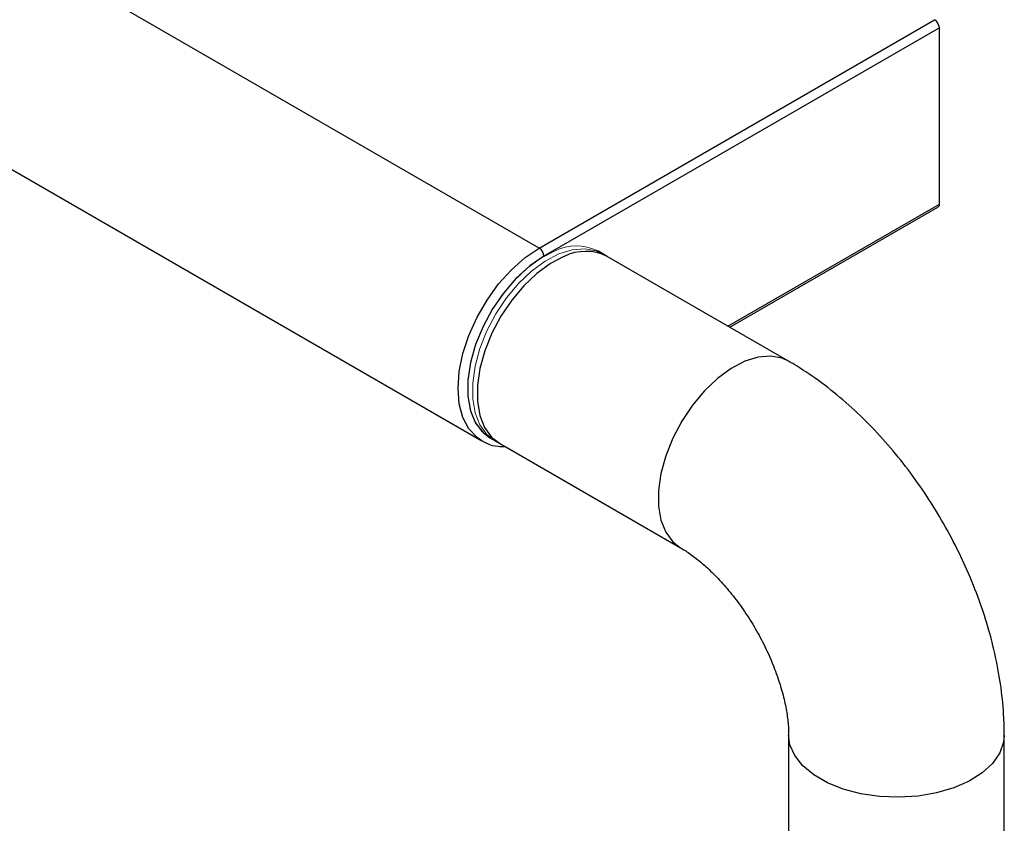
# Model space of a CAD drawing. Header units: millimetres. Extents: x -232 to 226, y 12 to 400.
# Tile 5 of 7: x 153 to 226, y 104 to 164. Entities that reach past the tile are written whole.
import ezdxf

# ---------------------------------------------------------------- set-up
doc = ezdxf.new("R2010")
doc.units = ezdxf.units.MM

msp = doc.modelspace()

# ---------------------------------------------------------------- linework, layer by layer
at = {"color": 7, "linetype": 'Continuous', "lineweight": 25}
for p, q in [((191.386, 146.759), (114.312, 191.253)), ((110.062, 176.951), (187.137, 132.457)), ((191.386, 146.759), (220.731, 163.699)), ((221.085, 163.087), (191.74, 146.146)), ((221.085, 150.022), (221.085, 163.087)), ((205.545, 140.882), (220.981, 149.793)), ((196.447, 146.134), (195.74, 146.542)), ((209.882, 138.378), (196.093, 146.338)), ((187.352, 132.344), (187.137, 132.457)), ((187.74, 132.685), (188.447, 132.277)), ((188.094, 132.481), (201.882, 124.521)), ((209.903, 110.629), (209.903, 28.975)), ((225.903, 28.975), (225.903, 110.629))]:
    msp.add_line(p, q, dxfattribs=at)
at = {"color": 8, "linetype": 'Continuous', "lineweight": 25}
msp.add_line((205.398, 140.966), (221.085, 150.022), dxfattribs=at)
at = {"color": 8, "linetype": 'Continuous', "lineweight": 25, "flags": 128}
for points in [[(187.137, 132.457), (186.782, 132.699), (186.181, 133.343), (185.738, 134.184), (185.467, 135.196), (185.376, 136.348), (185.467, 137.606), (185.738, 138.931), (186.181, 140.283), (186.782, 141.621), (187.523, 142.904), (188.381, 144.094), (189.331, 145.153), (190.343, 146.051), (191.386, 146.759)], [(191.74, 146.146), (190.7, 145.435), (189.696, 144.525), (188.762, 143.449), (187.929, 142.241), (187.226, 140.944), (186.676, 139.602), (186.299, 138.261), (186.107, 136.965), (186.107, 135.759), (186.299, 134.685), (186.676, 133.779), (187.226, 133.071), (187.74, 132.685)], [(209.884, 138.377), (209.409, 138.593), (208.563, 138.75), (207.63, 138.672), (206.641, 138.361), (205.628, 137.829), (204.623, 137.092), (203.659, 136.173), (202.766, 135.102), (201.973, 133.915), (201.306, 132.647), (200.785, 131.342), (200.429, 130.04), (200.248, 128.783), (200.248, 127.612), (200.429, 126.564), (200.785, 125.673), (201.306, 124.968), (201.879, 124.523)], [(187.538, 132.265), (187.523, 132.271), (187.352, 132.344)], [(225.903, 110.631), (225.853, 110.112), (225.565, 109.301), (225.031, 108.532), (224.268, 107.831), (223.3, 107.22), (222.159, 106.719), (220.881, 106.343), (219.508, 106.105), (218.082, 106.012), (216.651, 106.068), (215.261, 106.27), (213.955, 106.612), (212.776, 107.084), (211.762, 107.669), (210.945, 108.35), (210.352, 109.104), (210.001, 109.907), (209.903, 110.627)]]:
    msp.add_lwpolyline(points, dxfattribs=at)
at = {"color": 144, "linetype": 'Continuous', "lineweight": 18, "flags": 128}
for points in [[(192.527, 146.537), (191.514, 146.01), (190.508, 145.278), (189.542, 144.364), (188.647, 143.298), (187.851, 142.112), (187.18, 140.847), (186.655, 139.542), (186.294, 138.239), (186.108, 136.98), (186.103, 135.806), (186.28, 134.755), (186.631, 133.859), (187.147, 133.149), (187.74, 132.685)], [(196.093, 146.338), (195.62, 146.553), (194.774, 146.71), (193.842, 146.632), (192.853, 146.321), (191.84, 145.789), (190.835, 145.052), (189.87, 144.133), (188.977, 143.062), (188.184, 141.875), (187.517, 140.607), (186.997, 139.302), (186.64, 138), (186.459, 136.743), (186.459, 135.572), (186.64, 134.524), (186.997, 133.633), (187.517, 132.928), (188.094, 132.481)]]:
    msp.add_lwpolyline(points, dxfattribs=at)
at = {"color": 7, "linetype": 'Continuous', "lineweight": 25, "flags": 128}
msp.add_lwpolyline([(193.234, 146.129), (192.221, 145.602), (191.215, 144.87), (190.249, 143.956), (189.354, 142.889), (188.558, 141.704), (187.887, 140.439), (187.362, 139.134), (187.001, 137.831), (186.815, 136.572), (186.811, 135.398), (186.987, 134.347), (187.338, 133.451), (187.854, 132.741), (188.447, 132.277)], dxfattribs=at)
at = {"color": 7, "linetype": 'Continuous', "lineweight": 25}
for centre, radius, start, end in [((220.317, 163.052), 0.768, 2.60548, 57.39452), ((220.847, 149.992), 0.24, 304.05635, 7.25583), ((190.972, 146.111), 0.768, 2.60548, 57.39452), ((194.846, 142.958), 3.557, 63.24409, 116.94544)]:
    msp.add_arc(centre, radius, start, end, dxfattribs=at)
at = {"color": 144, "linetype": 'Continuous', "lineweight": 18}
msp.add_arc((194.138, 143.366), 3.557, 63.24409, 116.94544, dxfattribs=at)
at = {"color": 7, "linetype": 'Continuous', "lineweight": 25}
for points, knots in [([(225.903, 110.629), (225.896, 111.052), (225.878, 112.212), (225.688, 114.137), (225.29, 116.398), (224.711, 118.661), (223.964, 120.908), (223.058, 123.118), (222.004, 125.276), (220.811, 127.366), (219.488, 129.372), (218.042, 131.281), (216.482, 133.075), (214.814, 134.741), (213.043, 136.259), (211.391, 137.469), (210.314, 138.118), (209.882, 138.378)], [0, 0, 0, 0, 0.040415, 0.110685, 0.180947, 0.251098, 0.320981, 0.390591, 0.460006, 0.529355, 0.598788, 0.668417, 0.738405, 0.808908, 0.880057, 0.951909, 1, 1, 1, 1]), ([(187.385, 132.345), (187.424, 132.321), (187.706, 132.15), (188.207, 132.034), (188.684, 132.039), (188.858, 132.04)], [0, 0, 0, 0, 0.091983, 0.667623, 1, 1, 1, 1]), ([(201.882, 124.521), (202.008, 124.446), (202.369, 124.23), (203.044, 123.748), (203.898, 123.025), (204.788, 122.139), (205.68, 121.107), (206.543, 119.949), (207.348, 118.693), (208.068, 117.375), (208.682, 116.031), (209.176, 114.704), (209.542, 113.436), (209.778, 112.271), (209.888, 111.326), (209.899, 110.834), (209.903, 110.629)], [0, 0, 0, 0, 0.038338, 0.109606, 0.182236, 0.256587, 0.332461, 0.409532, 0.48741, 0.565674, 0.643851, 0.721431, 0.798032, 0.87333, 0.947126, 1, 1, 1, 1])]:
    msp.add_open_spline(points, degree=3, knots=knots, dxfattribs=at)

doc.saveas('drawing.dxf')
